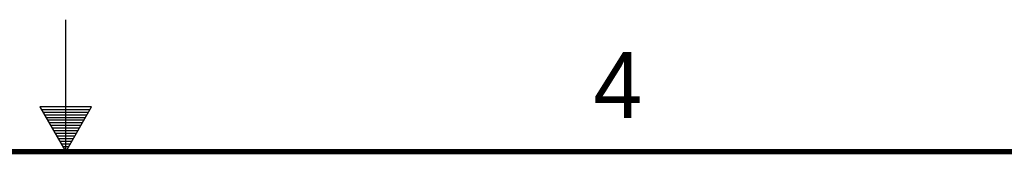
# Model space of a CAD drawing. Header units: inches. Extents: x 0 to 34, y 0 to 22.
# Tile 34 of 36: x 16.8 to 20.6, y 21.5 to 22. Entities that reach past the tile are written whole.
import ezdxf

# ---------------------------------------------------------------- set-up
doc = ezdxf.new("R2010")
doc.units = ezdxf.units.IN
doc.header["$LTSCALE"] = 1.87
doc.header["$MEASUREMENT"] = 0
doc.layers.get('0').update_dxf_attribs({"linetype": 'CONTINUOUS'})
doc.styles.add('TEXTSTYLE_2', font='txt')

msp = doc.modelspace()

# ---------------------------------------------------------------- linework, layer by layer
at = {"color": 2, "linetype": 'CONTINUOUS'}
for p, q in [((17, 21.5), (17, 22)), ((16.902, 21.6697), (17, 21.5)), ((17.098, 21.6697), (16.902, 21.6697)), ((17, 21.5), (17.098, 21.6697)), ((16.9076, 21.66), (17.0924, 21.66)), ((16.9134, 21.65), (17.0866, 21.65)), ((16.9192, 21.64), (17.0808, 21.64)), ((16.925, 21.63), (17.0751, 21.63)), ((16.9307, 21.62), (17.0693, 21.62)), ((16.9365, 21.61), (17.0635, 21.61)), ((16.9423, 21.6), (17.0578, 21.6)), ((16.9481, 21.59), (17.052, 21.59)), ((16.9538, 21.58), (17.0462, 21.58)), ((16.9596, 21.57), (17.0404, 21.57)), ((16.9654, 21.56), (17.0347, 21.56)), ((16.9712, 21.55), (17.0289, 21.55)), ((16.9769, 21.54), (17.0231, 21.54)), ((16.9827, 21.53), (17.0173, 21.53)), ((16.9885, 21.52), (17.0116, 21.52)), ((16.9942, 21.51), (17.0058, 21.51))]:
    msp.add_line(p, q, dxfattribs=at)
at = {"color": 7, "linetype": 'CONTINUOUS', "const_width": 0.02}
msp.add_lwpolyline([(33.5, 21.5), (0.5, 21.5)], dxfattribs=at)

# ---------------------------------------------------------------- texts
at = {"color": 2, "linetype": 'CONTINUOUS', "insert": (18.9977, 21.8777), "char_height": 0.25, "width": 0.25, "attachment_point": 1, "line_spacing_factor": 0.9, "style": 'TEXTSTYLE_2'}
msp.add_mtext('4', dxfattribs=at)

doc.saveas('drawing.dxf')
